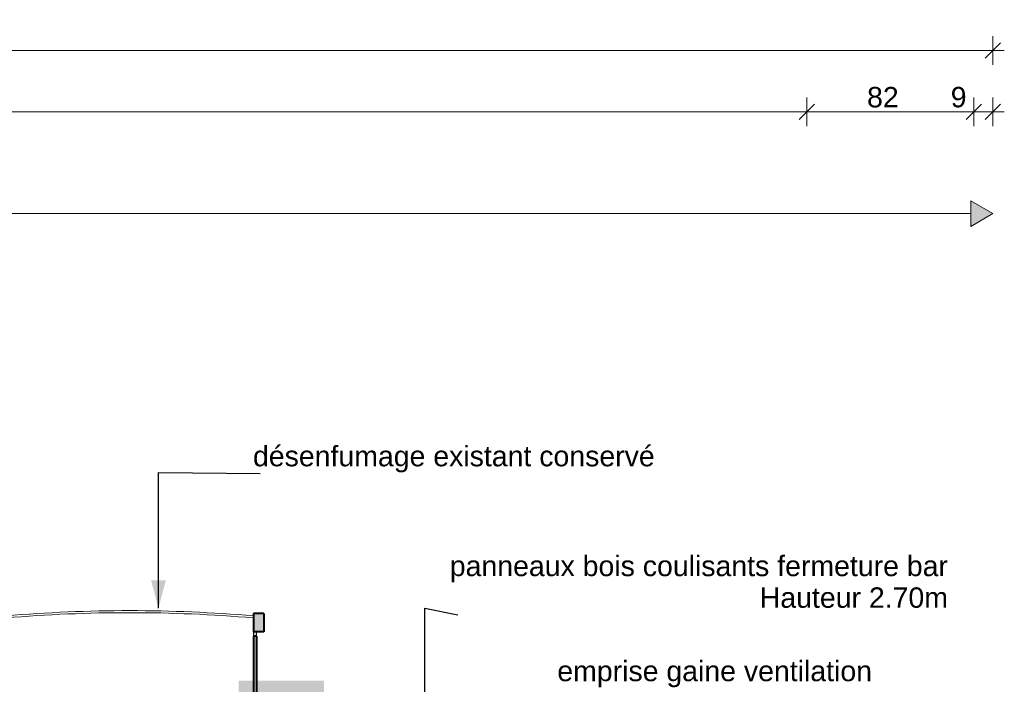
# Model space of a CAD drawing. Header units: millimetres. Extents: x -33687 to -7545, y -1870 to 7865.
# Tile 41 of 41: x -15672 to -10838, y 4605 to 7865. Entities that reach past the tile are written whole.
import ezdxf

# ---------------------------------------------------------------- set-up
doc = ezdxf.new("R2010")
doc.units = ezdxf.units.MM
doc.header["$MEASUREMENT"] = 0
for name, color, linetype in [('2D - Dessin général.AL', 7, 'Continuous'), ('2D - Texte pour 50ème.AL', 7, 'Continuous'), ('Nouveau_0', 7, 'Continuous'), ('Nouveau_2D - Cotations pour 50ème.AL', 7, 'Continuous'), ('Nouveau_2D - Dessin général.AL', 7, 'Continuous'), ('Nouveau_2D - Etiquettes.AL', 7, 'Continuous'), ('Nouveau_2D - Texte pour 50ème.AL', 7, 'Continuous'), ('Pour vue 3D seulement.AL', 7, 'Continuous')]:
    doc.layers.add(name, color=color, linetype=linetype)
doc.styles.add('STYLE_GENERE_1', font='arial.ttf')
doc.dimstyles.new('STYLE_GENERE__2', dxfattribs={"dimtxt": 100, "dimasz": 71.25, "dimexe": 0.18, "dimexo": 0.0625, "dimgap": 0, "dimtad": 1, "dimtih": 1, "dimtoh": 1, "dimlfac": 0.001, "dimzin": 0, "dimdsep": 46, "dimtxsty": 'STYLE_GENERE_1', "dimblk": 'ARROWHEAD_6', "dimblk1": 'ARROWHEAD_6', "dimblk2": 'ARROWHEAD_6', "dimcen": 0.09, "dimse1": 1, "dimse2": 1, "dimclrd": 7, "dimclre": 7, "dimclrt": 7, "dimazin": 0, "dimtfac": 1, "dimtdec": 4, "dimtmove": 0, "dimatfit": 3, "dimfxl": 0, "dimtolj": 1, "dimtzin": 0, "dimarcsym": 0})
doc.dimstyles.new('STYLE_GENERE__4', dxfattribs={"dimtxt": 0.18, "dimasz": 136.8, "dimexe": 0.18, "dimexo": 0.0625, "dimgap": 0, "dimtad": 0, "dimtih": 1, "dimtoh": 1, "dimdec": 4, "dimzin": 0, "dimdsep": 46, "dimcen": 0.09, "dimadec": 0, "dimazin": 0, "dimtfac": 1, "dimtdec": 4, "dimtmove": 0, "dimatfit": 3, "dimldrblk": 'ARROWHEAD_5', "dimfxl": 0, "dimtolj": 1, "dimtzin": 0, "dimarcsym": 0})

# ---------------------------------------------------------------- blocks, each defined once
blk = doc.blocks.new('Élément de coupe_18')
at = {"layer": 'Pour vue 3D seulement.AL', "color": 7, "linetype": 'Continuous', "lineweight": 40}
for p, q in [((-14523.6, 4841.5), (-14523.6, 4543)), ((-14509.6, 4841.5), (-14523.6, 4841.5)), ((-14509.6, 4841.5), (-14509.6, 4543))]:
    blk.add_line(p, q, dxfattribs=at)
blk = doc.blocks.new('Élément de coupe_19')
at = {"layer": 'Pour vue 3D seulement.AL', "linetype": 'Continuous', "lineweight": 0, "true_color": 0x000000}
blk.add_hatch(color=18, dxfattribs=at).paths.add_polyline_path([(-14523.6, 4861.5), (-14472.6, 4861.5), (-14472.6, 4951.6), (-14523.6, 4951.6)])
at = {"layer": 'Pour vue 3D seulement.AL', "color": 7, "linetype": 'Continuous', "lineweight": 40}
for p, q in [((-14523.6, 4951.6), (-14523.6, 4861.5)), ((-14472.6, 4951.6), (-14523.6, 4951.6)), ((-14472.6, 4951.6), (-14472.6, 4861.5)), ((-14472.6, 4861.5), (-14523.6, 4861.5))]:
    blk.add_line(p, q, dxfattribs=at)
blk = doc.blocks.new('Ligne_4', base_point=(-22355.7, 6913.8))
at = {"layer": 'Nouveau_2D - Dessin général.AL', "linetype": 'Continuous', "lineweight": 0, "true_color": 0x000000}
blk.add_hatch(color=18, dxfattribs=at).paths.add_polyline_path([(-10893.8, 6913.8), (-11002.1, 6976.3), (-11002.1, 6851.3)])
at = {"layer": 'Nouveau_2D - Dessin général.AL', "color": 7, "linetype": 'Continuous', "lineweight": 15}
for p, q in [((-11002.1, 6851.3), (-11002.1, 6976.3)), ((-10893.8, 6913.8), (-11002.1, 6976.3)), ((-10893.8, 6913.8), (-11002.1, 6851.3))]:
    blk.add_line(p, q, dxfattribs=at)
at = {"layer": 'Nouveau_2D - Dessin général.AL', "color": 7, "linetype": 'Continuous', "lineweight": 5}
blk.add_line((-22247.5, 6913.8), (-11002.1, 6913.8), dxfattribs=at)
blk = doc.blocks.new('*D116')
at = {"layer": 'Nouveau_2D - Cotations pour 50ème.AL', "color": 7, "linetype": 'Continuous', "lineweight": 5}
for p, q in [((-22318.2, 7451.3), (-22393.2, 7376.3)), ((-22355.7, 7343.5), (-22355.7, 7484.1)), ((-11769.6, 7451.3), (-11844.6, 7376.3)), ((-11807.1, 7343.5), (-11807.1, 7484.1)), ((-22355.7, 7413.8), (-11807.1, 7413.8))]:
    blk.add_line(p, q, dxfattribs=at)
at = {"layer": 'Nouveau_2D - Cotations pour 50ème.AL', "color": 7, "lineweight": 5, "insert": (-17253, 7433.8), "char_height": 100, "attachment_point": 7, "style": 'STYLE_GENERE_1'}
blk.add_mtext('\\A1;{\\pql;\\fArial|b0|i0|c0|p0;\\W1.000000;10,55}', dxfattribs=at)
blk = doc.blocks.new('ARROWHEAD_6')
at = {"color": 0, "linetype": 'Continuous', "lineweight": 0}
for p, q in [((0, 0), (-1, 0)), ((-0.5, -0.5), (0.5, 0.5))]:
    blk.add_line(p, q, dxfattribs=at)
blk = doc.blocks.new('*D117')
at = {"layer": 'Nouveau_2D - Cotations pour 50ème.AL', "color": 7, "linetype": 'Continuous', "lineweight": 5}
for p, q in [((-11769.6, 7451.3), (-11844.6, 7376.3)), ((-11807.1, 7343.5), (-11807.1, 7484.1)), ((-10949.3, 7451.3), (-11024.3, 7376.3)), ((-11807.1, 7413.8), (-10986.8, 7413.8))]:
    blk.add_line(p, q, dxfattribs=at)
at = {"layer": 'Nouveau_2D - Cotations pour 50ème.AL', "color": 7, "lineweight": 5, "char_height": 100, "attachment_point": 7, "style": 'STYLE_GENERE_1'}
for s, insert in [('\\A1;{\\pql;\\fArial|b0|i0|c0|p0;\\W1.000000;82}', (-11511.4, 7433.8)), ('\\A1;{\\pql;\\fArial|b0|i0|c0|p0;\\W1.000000;9}', (-11100.6, 7433.8))]:
    blk.add_mtext(s, dxfattribs=dict(at, insert=insert))
blk = doc.blocks.new('*D118')
at = {"layer": 'Nouveau_2D - Cotations pour 50ème.AL', "color": 7, "linetype": 'Continuous', "lineweight": 5}
for p, q in [((-10949.3, 7451.3), (-11024.3, 7376.3)), ((-10986.8, 7343.5), (-10986.8, 7484.1)), ((-10931.3, 7376.3), (-10856.3, 7451.3)), ((-10893.8, 7343.5), (-10893.8, 7484.1)), ((-11807.1, 7413.8), (-10986.8, 7413.8)), ((-10986.8, 7413.8), (-10893.8, 7413.8)), ((-10893.8, 7413.8), (-10837.6, 7413.8))]:
    blk.add_line(p, q, dxfattribs=at)
blk = doc.blocks.new('*D120')
at = {"layer": 'Nouveau_2D - Cotations pour 50ème.AL', "color": 7, "linetype": 'Continuous', "lineweight": 5}
for p, q in [((-10893.8, 7643.5), (-10893.8, 7784.1)), ((-24059.2, 7751.3), (-24134.2, 7676.3)), ((-10931.3, 7676.3), (-10856.3, 7751.3)), ((-24096.7, 7713.8), (-10893.8, 7713.8)), ((-10893.8, 7713.8), (-10837.6, 7713.8))]:
    blk.add_line(p, q, dxfattribs=at)
at = {"layer": 'Nouveau_2D - Cotations pour 50ème.AL', "color": 7, "lineweight": 5, "insert": (-17666.9, 7733.8), "char_height": 100, "attachment_point": 7, "style": 'STYLE_GENERE_1'}
blk.add_mtext('\\A1;{\\pql;\\fArial|b0|i0|c0|p0;\\W1.000000;13,20}', dxfattribs=at)
blk = doc.blocks.new('ARROWHEAD_5')
at = {"linetype": 'Continuous', "lineweight": 0}
blk.add_hatch(color=0, dxfattribs=at).paths.add_polyline_path([(-1, 0.2679), (0, 0), (-1, -0.2679)])
at = {"color": 0, "linetype": 'Continuous', "lineweight": 0}
blk.add_line((0, 0), (-1, 0), dxfattribs=at)

msp = doc.modelspace()

# ---------------------------------------------------------------- hatches: boundary and pattern name
at = {"layer": '2D - Dessin général.AL', "linetype": 'Continuous', "lineweight": 5}
for points in [[(-14472.416, 4951.591), (-14523.598, 4951.591), (-14523.598, 4861.527), (-14472.416, 4861.527)], [(-14509.461, 4861.527), (-14523.598, 4861.527), (-14523.598, 4563.035), (-14509.589, 4558.845)]]:
    msp.add_hatch(color=8, dxfattribs=at).paths.add_polyline_path(points)
at = {"layer": 'Nouveau_0', "linetype": 'Continuous', "lineweight": 0}
msp.add_hatch(color=255, dxfattribs=at).paths.add_polyline_path([(-14596.277, 4622.973), (-14177.244, 4622.973), (-14177.244, 4147.196), (-14596.277, 4147.196)])

# ---------------------------------------------------------------- linework, layer by layer
at = {"layer": '2D - Dessin général.AL', "color": 7, "linetype": 'Continuous', "lineweight": 5, "flags": 128}
for points in [[(-14472.416, 4951.591), (-14523.598, 4951.591), (-14523.598, 4861.527), (-14472.416, 4861.527)], [(-14509.461, 4861.527), (-14523.598, 4861.527), (-14523.598, 4563.035), (-14509.589, 4558.845)]]:
    msp.add_lwpolyline(points, close=True, dxfattribs=at)
at = {"layer": '2D - Dessin général.AL', "color": 7, "linetype": 'Continuous', "lineweight": 5}
for centre in [(-15131.629, -2259.34), (-15131.629, -2269.34)]:
    msp.add_arc(centre, 7225.625, 85.1728857, 94.8271143, dxfattribs=at)

# ---------------------------------------------------------------- block references
at = {"layer": 'Nouveau_2D - Dessin général.AL', "color": 7, "linetype": 'Continuous', "lineweight": 5}
msp.add_blockref('Ligne_4', (-22355.719, 6913.791), dxfattribs=at)
at = {"layer": 'Pour vue 3D seulement.AL', "lineweight": 0}
for name in ['Élément de coupe_19', 'Élément de coupe_18']:
    msp.add_blockref(name, (0, 0), dxfattribs=at)

# ---------------------------------------------------------------- texts
at = {"layer": '2D - Texte pour 50ème.AL', "color": 7, "linetype": 'Continuous', "lineweight": 5, "insert": (-12553.995, 5644.08), "char_height": 100, "attachment_point": 9, "style": 'STYLE_GENERE_1'}
msp.add_mtext('\\A1;{\\pqr;\\fArial|b0|i0|c0|p0;\\W1.000000;d\\fArial|b0|i0|c0|p0;\\W1.000000;ésenfumage existant conservé}', dxfattribs=at)
at = {"layer": 'Nouveau_2D - Etiquettes.AL', "color": 7, "linetype": 'Continuous', "lineweight": 5, "insert": (-11114.177, 4978.853), "char_height": 100, "attachment_point": 9, "line_spacing_factor": 0.930982, "style": 'STYLE_GENERE_1'}
msp.add_mtext('\\A1;{\\pqr;\\fArial|b0|i0|c0|p0;\\W1.000000;panneaux bois coulisants\\fArial|b0|i0|c0|p0;\\W1.000000; \\fArial|b0|i0|c0|p0;\\W1.000000;fermeture bar\\P\\pqr;\\fArial|b0|i0|c0|p0;\\W1.000000;Hauteur 2.70m}', dxfattribs=at)
at = {"layer": 'Nouveau_2D - Texte pour 50ème.AL', "color": 7, "linetype": 'Continuous', "lineweight": 5, "insert": (-13032.221, 4589.962), "char_height": 100, "attachment_point": 7, "style": 'STYLE_GENERE_1'}
msp.add_mtext('\\A1;{\\pql;\\fArial|b0|i0|c0|p0;\\W1.000000;emprise gaine ventilation}', dxfattribs=at)

# ---------------------------------------------------------------- dimensions: what is measured, and where the dimension line sits
at = {"layer": 'Nouveau_2D - Cotations pour 50ème.AL', "color": 7, "linetype": 'Continuous', "lineweight": 5}
for base, p1, p2, picture, middle in [((-10893.82, 7713.791), (-24096.73, 2454.828), (-10893.82, 2963.113), '*D120', (-17499.362, 7783.791)), ((-11807.105, 7413.791), (-22355.719, 4091.1), (-11807.105, 1714.132), '*D116', (-17085.499, 7483.791)), ((-10986.82, 7413.791), (-11807.105, 1714.132), (-10986.82, 1540.518), '*D117', (-11435.269, 7483.791)), ((-10893.82, 7413.791), (-10986.82, 1540.518), (-10893.82, 2963.113), '*D118', (-11062.541, 7483.791))]:
    dim = msp.add_linear_dim(base=base, p1=p1, p2=p2, dimstyle='STYLE_GENERE__2', dxfattribs=at)
    dim.commit()
    dim.dimension.update_dxf_attribs({"geometry": picture, "text_midpoint": middle, "dimtype": 160})

# ---------------------------------------------------------------- leaders
at = {"layer": '2D - Texte pour 50ème.AL', "color": 7, "linetype": 'Continuous', "lineweight": 5, "annotation_type": 0, "has_hookline": 1, "hookline_direction": 0, "text_width": 1960.1}
msp.add_leader([(-14990.403, 4978.761), (-14990.403, 5644.08), (-14490.403, 5638.656)], dimstyle='STYLE_GENERE__4', dxfattribs=at)
at = {"layer": 'Nouveau_2D - Etiquettes.AL', "color": 7, "linetype": 'Continuous', "lineweight": 5, "annotation_type": 0, "has_hookline": 1, "hookline_direction": 0, "text_width": 2436.5}
msp.add_leader([(-13682.773, 2395.168), (-13682.773, 4978.853), (-13520.807, 4946.242)], dimstyle='STYLE_GENERE__4', dxfattribs=at)

doc.saveas('drawing.dxf')
